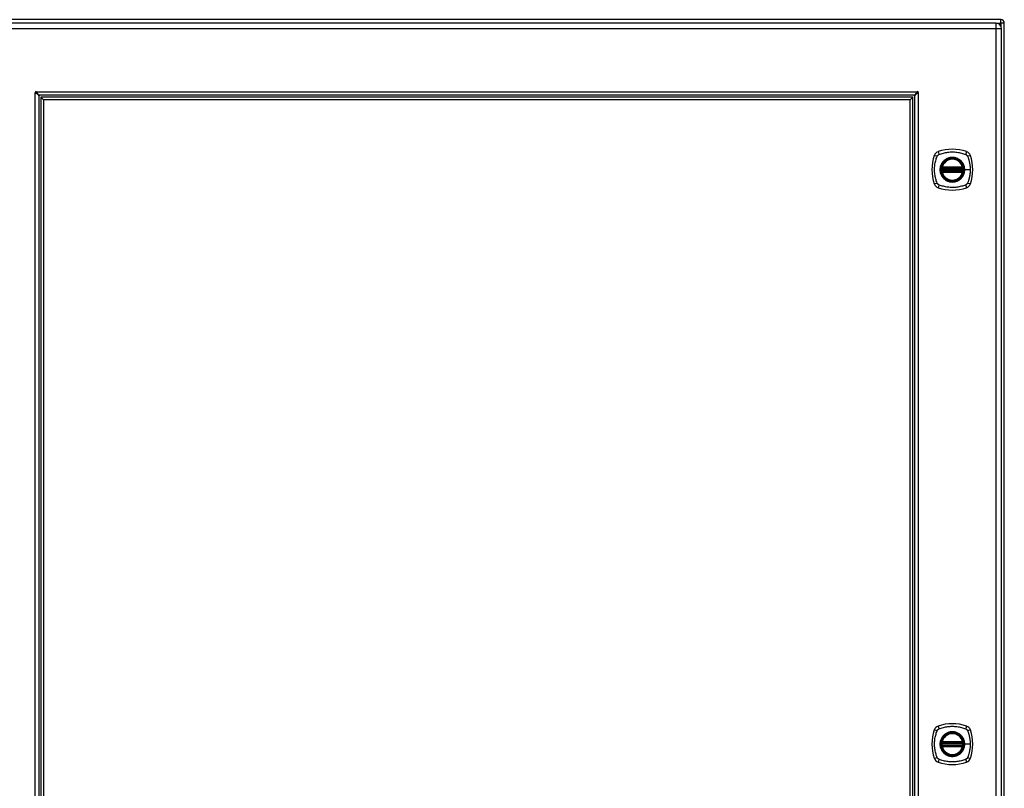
# Model space of a CAD drawing. Header units: inches. Extents: x 17 to 193, y 16 to 116.
# Tile 7 of 10: x 87 to 115, y 65 to 88. Entities that reach past the tile are written whole.
import ezdxf

# ---------------------------------------------------------------- set-up
doc = ezdxf.new("R2010")
doc.units = ezdxf.units.IN
doc.header["$MEASUREMENT"] = 0
doc.layers.add('Visible Edges(ANSI)', color=7, linetype='Continuous', lineweight=25)
doc.layers.add('Visible Tangent Edges(ANSI)', color=7, linetype='Continuous', lineweight=25)

msp = doc.modelspace()

# ---------------------------------------------------------------- linework, layer by layer
at = {"layer": 'Visible Edges(ANSI)'}
for p, q in [((115.069, 87.509), (85.267, 87.509)), ((114.927, 87.41), (85.331, 87.41)), ((115.168, 45.608), (115.168, 87.41)), ((115.088, 45.768), (115.088, 87.249)), ((87.201, 85.303), (87.201, 47.714)), ((112.558, 85.321), (87.218, 85.321)), ((112.576, 47.714), (112.576, 85.303)), ((87.26, 85.262), (87.338, 85.183)), ((87.26, 85.262), (87.26, 47.755)), ((112.517, 85.262), (87.26, 85.262)), ((87.338, 85.183), (87.338, 47.834)), ((112.438, 85.183), (87.338, 85.183)), ((112.517, 85.262), (112.438, 85.183)), ((112.438, 47.834), (112.438, 85.183)), ((112.517, 47.755), (112.517, 85.262)), ((113.367, 83.2), (113.96, 83.2)), ((113.96, 83.121), (113.367, 83.121)), ((113.371, 83.219), (113.956, 83.219)), ((113.956, 83.101), (113.371, 83.101)), ((113.367, 66.549), (113.96, 66.549)), ((113.96, 66.47), (113.367, 66.47)), ((113.371, 66.568), (113.956, 66.568)), ((113.956, 66.45), (113.371, 66.45))]:
    msp.add_line(p, q, dxfattribs=at)
at = {"layer": 'Visible Edges(ANSI)', "flags": 128}
for points in [[(87.107, 85.382), (87.107, 85.382), (87.107, 85.382), (87.107, 85.382), (87.107, 85.382), (87.107, 85.382), (87.106, 85.382), (87.106, 85.383), (87.106, 85.383), (87.105, 85.383), (87.105, 85.383), (87.105, 85.383), (87.104, 85.384), (87.104, 85.384), (87.104, 85.384), (87.103, 85.384), (87.103, 85.384), (87.103, 85.385), (87.103, 85.385), (87.102, 85.385), (87.102, 85.385), (87.102, 85.385), (87.102, 85.385), (87.102, 85.385), (87.102, 85.386)], [(87.201, 85.303), (87.2, 85.307), (87.2, 85.31), (87.199, 85.313), (87.197, 85.316), (87.196, 85.32), (87.194, 85.323), (87.191, 85.326), (87.188, 85.329), (87.185, 85.333), (87.182, 85.336), (87.178, 85.339), (87.174, 85.343), (87.169, 85.346), (87.165, 85.349), (87.16, 85.352), (87.155, 85.356), (87.149, 85.359), (87.144, 85.362), (87.138, 85.365), (87.132, 85.369), (87.126, 85.372), (87.12, 85.375), (87.114, 85.378), (87.107, 85.382)], [(87.136, 85.42), (87.136, 85.42), (87.136, 85.42), (87.137, 85.42), (87.137, 85.42), (87.137, 85.419), (87.137, 85.419), (87.137, 85.419), (87.137, 85.419), (87.138, 85.418), (87.138, 85.418), (87.138, 85.418), (87.138, 85.417), (87.138, 85.417), (87.139, 85.417), (87.139, 85.416), (87.139, 85.416), (87.139, 85.416), (87.139, 85.416), (87.14, 85.415), (87.14, 85.415), (87.14, 85.415), (87.14, 85.415), (87.14, 85.414), (87.14, 85.414)], [(87.14, 85.414), (87.143, 85.408), (87.147, 85.402), (87.15, 85.396), (87.153, 85.39), (87.156, 85.384), (87.16, 85.378), (87.163, 85.373), (87.166, 85.367), (87.169, 85.362), (87.173, 85.357), (87.176, 85.353), (87.179, 85.348), (87.182, 85.344), (87.186, 85.34), (87.189, 85.337), (87.192, 85.334), (87.196, 85.331), (87.199, 85.328), (87.202, 85.326), (87.205, 85.324), (87.209, 85.323), (87.212, 85.322), (87.215, 85.321), (87.218, 85.321)], [(112.558, 85.321), (112.561, 85.321), (112.564, 85.322), (112.568, 85.323), (112.571, 85.324), (112.574, 85.326), (112.577, 85.328), (112.581, 85.331), (112.584, 85.333), (112.587, 85.337), (112.59, 85.34), (112.594, 85.344), (112.597, 85.348), (112.6, 85.352), (112.603, 85.357), (112.607, 85.362), (112.61, 85.367), (112.613, 85.373), (112.617, 85.378), (112.62, 85.384), (112.623, 85.39), (112.626, 85.396), (112.63, 85.402), (112.633, 85.408), (112.636, 85.414)], [(112.669, 85.382), (112.663, 85.378), (112.656, 85.375), (112.65, 85.372), (112.644, 85.369), (112.638, 85.365), (112.633, 85.362), (112.627, 85.359), (112.622, 85.356), (112.617, 85.352), (112.612, 85.349), (112.607, 85.346), (112.603, 85.343), (112.598, 85.339), (112.595, 85.336), (112.591, 85.333), (112.588, 85.33), (112.585, 85.326), (112.583, 85.323), (112.58, 85.32), (112.579, 85.316), (112.577, 85.313), (112.576, 85.31), (112.576, 85.307), (112.576, 85.303)], [(112.636, 85.414), (112.636, 85.414), (112.636, 85.415), (112.636, 85.415), (112.637, 85.415), (112.637, 85.415), (112.637, 85.416), (112.637, 85.416), (112.637, 85.416), (112.637, 85.416), (112.638, 85.417), (112.638, 85.417), (112.638, 85.417), (112.638, 85.418), (112.638, 85.418), (112.639, 85.418), (112.639, 85.419), (112.639, 85.419), (112.639, 85.419), (112.639, 85.419), (112.639, 85.42), (112.64, 85.42), (112.64, 85.42), (112.64, 85.42), (112.64, 85.42)], [(112.675, 85.386), (112.674, 85.385), (112.674, 85.385), (112.674, 85.385), (112.674, 85.385), (112.674, 85.385), (112.674, 85.385), (112.673, 85.385), (112.673, 85.384), (112.673, 85.384), (112.673, 85.384), (112.672, 85.384), (112.672, 85.384), (112.672, 85.383), (112.671, 85.383), (112.671, 85.383), (112.671, 85.383), (112.67, 85.383), (112.67, 85.382), (112.67, 85.382), (112.669, 85.382), (112.669, 85.382), (112.669, 85.382), (112.669, 85.382), (112.669, 85.382)], [(113.355, 83.213), (113.355, 83.213), (113.355, 83.213), (113.355, 83.213), (113.355, 83.213), (113.355, 83.212), (113.355, 83.212), (113.355, 83.211), (113.355, 83.21), (113.354, 83.209), (113.354, 83.208), (113.354, 83.207), (113.354, 83.206), (113.354, 83.205), (113.354, 83.204), (113.353, 83.202), (113.353, 83.201), (113.353, 83.2), (113.353, 83.198), (113.353, 83.197), (113.353, 83.195), (113.352, 83.194), (113.352, 83.192), (113.352, 83.19), (113.352, 83.189)], [(113.352, 83.132), (113.352, 83.13), (113.352, 83.128), (113.352, 83.127), (113.353, 83.125), (113.353, 83.124), (113.353, 83.122), (113.353, 83.121), (113.353, 83.119), (113.353, 83.118), (113.354, 83.117), (113.354, 83.115), (113.354, 83.114), (113.354, 83.113), (113.354, 83.112), (113.354, 83.111), (113.355, 83.11), (113.355, 83.11), (113.355, 83.109), (113.355, 83.108), (113.355, 83.108), (113.355, 83.107), (113.355, 83.107), (113.355, 83.107), (113.355, 83.107)], [(113.975, 83.189), (113.975, 83.19), (113.975, 83.192), (113.975, 83.194), (113.975, 83.195), (113.974, 83.197), (113.974, 83.198), (113.974, 83.2), (113.974, 83.201), (113.974, 83.202), (113.974, 83.204), (113.973, 83.205), (113.973, 83.206), (113.973, 83.207), (113.973, 83.208), (113.973, 83.209), (113.973, 83.21), (113.972, 83.211), (113.972, 83.212), (113.972, 83.212), (113.972, 83.213), (113.972, 83.213), (113.972, 83.213), (113.972, 83.213), (113.972, 83.213)], [(113.972, 83.107), (113.972, 83.107), (113.972, 83.107), (113.972, 83.107), (113.972, 83.108), (113.972, 83.108), (113.972, 83.109), (113.972, 83.11), (113.973, 83.11), (113.973, 83.111), (113.973, 83.112), (113.973, 83.113), (113.973, 83.114), (113.973, 83.115), (113.974, 83.117), (113.974, 83.118), (113.974, 83.119), (113.974, 83.121), (113.974, 83.122), (113.974, 83.124), (113.975, 83.125), (113.975, 83.127), (113.975, 83.128), (113.975, 83.13), (113.975, 83.132)], [(113.355, 66.562), (113.355, 66.562), (113.355, 66.562), (113.355, 66.562), (113.355, 66.562), (113.355, 66.561), (113.355, 66.561), (113.355, 66.56), (113.355, 66.559), (113.354, 66.558), (113.354, 66.557), (113.354, 66.556), (113.354, 66.555), (113.354, 66.554), (113.354, 66.553), (113.353, 66.551), (113.353, 66.55), (113.353, 66.549), (113.353, 66.547), (113.353, 66.546), (113.353, 66.544), (113.352, 66.543), (113.352, 66.541), (113.352, 66.539), (113.352, 66.538)], [(113.352, 66.481), (113.352, 66.479), (113.352, 66.477), (113.352, 66.476), (113.353, 66.474), (113.353, 66.473), (113.353, 66.471), (113.353, 66.47), (113.353, 66.468), (113.353, 66.467), (113.354, 66.466), (113.354, 66.464), (113.354, 66.463), (113.354, 66.462), (113.354, 66.461), (113.354, 66.46), (113.355, 66.459), (113.355, 66.459), (113.355, 66.458), (113.355, 66.457), (113.355, 66.457), (113.355, 66.456), (113.355, 66.456), (113.355, 66.456), (113.355, 66.456)], [(113.975, 66.538), (113.975, 66.539), (113.975, 66.541), (113.975, 66.543), (113.975, 66.544), (113.974, 66.546), (113.974, 66.547), (113.974, 66.549), (113.974, 66.55), (113.974, 66.551), (113.974, 66.553), (113.973, 66.554), (113.973, 66.555), (113.973, 66.556), (113.973, 66.557), (113.973, 66.558), (113.973, 66.559), (113.972, 66.56), (113.972, 66.561), (113.972, 66.561), (113.972, 66.562), (113.972, 66.562), (113.972, 66.562), (113.972, 66.562), (113.972, 66.562)], [(113.972, 66.456), (113.972, 66.456), (113.972, 66.456), (113.972, 66.456), (113.972, 66.457), (113.972, 66.457), (113.972, 66.458), (113.972, 66.459), (113.973, 66.459), (113.973, 66.46), (113.973, 66.461), (113.973, 66.462), (113.973, 66.463), (113.973, 66.464), (113.974, 66.466), (113.974, 66.467), (113.974, 66.468), (113.974, 66.47), (113.974, 66.471), (113.974, 66.473), (113.975, 66.474), (113.975, 66.476), (113.975, 66.477), (113.975, 66.479), (113.975, 66.481)]]:
    msp.add_lwpolyline(points, dxfattribs=at)
at = {"layer": 'Visible Edges(ANSI)'}
for centre, radius in [((113.664, 83.16), 0.32), ((113.664, 83.16), 0.315), ((113.664, 66.509), 0.32), ((113.664, 66.509), 0.315)]:
    msp.add_circle(centre, radius, dxfattribs=at)
for centre, radius, start, end in [((114.927, 87.249), 0.161, 0, 90), ((115.069, 87.41), 0.099, 0, 90), ((87.122, 85.399), 0.025, 56.132, 213.868), ((87.164, 85.358), 0.031, 108.3354, 162.9462), ((87.251, 85.271), 0.105, 132.8394, 137.1606), ((87.251, 85.271), 0.05, 90, 180), ((112.526, 85.271), 0.05, 0, 90), ((112.526, 85.271), 0.105, 42.8394, 47.1606), ((112.612, 85.358), 0.031, 17.0538, 71.6646), ((112.654, 85.399), 0.025, 326.132, 123.868), ((114.353, 83.16), 1.28, 161.2278, 198.7722), ((113.309, 83.515), 0.177, 108.7722, 161.2278), ((113.664, 82.471), 1.28, 71.2278, 108.7722), ((114.018, 83.515), 0.177, 18.7722, 71.2278), ((112.975, 83.16), 1.28, 341.2278, 18.7722), ((113.664, 83.16), 0.313, 13.6344, 166.3656), ((113.664, 83.16), 0.313, 174.7499, 185.2501), ((113.664, 83.16), 0.313, 166.3656, 170.216), ((113.367, 83.211), 0.0118, 170.216, 270), ((113.367, 83.109), 0.0118, 90, 189.784), ((113.664, 83.16), 0.313, 189.784, 193.6344), ((113.371, 83.231), 0.0118, 166.3656, 270), ((113.371, 83.089), 0.0118, 90, 193.6344), ((113.664, 83.16), 0.313, 193.6344, 346.3656), ((113.956, 83.231), 0.0118, 270, 13.6344), ((113.956, 83.089), 0.0118, 346.3656, 90), ((113.96, 83.211), 0.0118, 270, 9.784), ((113.96, 83.109), 0.0118, 350.216, 90), ((113.664, 83.16), 0.313, 9.784, 13.6344), ((113.664, 83.16), 0.313, 346.3656, 350.216), ((113.664, 83.16), 0.313, 354.7499, 5.2501), ((113.309, 82.805), 0.177, 198.7722, 251.2278), ((114.018, 82.805), 0.177, 288.7722, 341.2278), ((113.664, 83.849), 1.28, 251.2278, 288.7722), ((113.309, 66.864), 0.177, 108.7722, 161.2278), ((113.664, 65.82), 1.28, 71.2278, 108.7722), ((114.018, 66.864), 0.177, 18.7722, 71.2278), ((114.353, 66.509), 1.28, 161.2278, 198.7722), ((113.664, 66.509), 0.313, 13.6344, 166.3656), ((112.975, 66.509), 1.28, 341.2278, 18.7722), ((113.664, 66.509), 0.313, 174.7499, 185.2501), ((113.664, 66.509), 0.313, 166.3656, 170.216), ((113.367, 66.56), 0.0118, 170.216, 270), ((113.367, 66.458), 0.0118, 90, 189.784), ((113.664, 66.509), 0.313, 189.784, 193.6344), ((113.371, 66.58), 0.0118, 166.3656, 270), ((113.371, 66.438), 0.0118, 90, 193.6344), ((113.956, 66.58), 0.0118, 270, 13.6344), ((113.956, 66.438), 0.0118, 346.3656, 90), ((113.96, 66.56), 0.0118, 270, 9.784), ((113.96, 66.458), 0.0118, 350.216, 90), ((113.664, 66.509), 0.313, 9.784, 13.6344), ((113.664, 66.509), 0.313, 346.3656, 350.216), ((113.664, 66.509), 0.313, 354.7499, 5.2501), ((113.664, 66.509), 0.313, 193.6344, 346.3656), ((113.309, 66.154), 0.177, 198.7722, 251.2278), ((113.664, 67.198), 1.28, 251.2278, 288.7722), ((114.018, 66.154), 0.177, 288.7722, 341.2278)]:
    msp.add_arc(centre, radius, start, end, dxfattribs=at)
at = {"layer": 'Visible Tangent Edges(ANSI)'}
for p, q in [((114.927, 87.41), (114.927, 87.249)), ((114.939, 87.41), (115.069, 87.41)), ((115.069, 87.41), (115.069, 87.509)), ((115.069, 87.41), (115.069, 87.324)), ((115.168, 87.41), (115.069, 87.41)), ((85.331, 87.249), (114.927, 87.249)), ((114.927, 87.249), (114.927, 45.768)), ((114.927, 87.249), (115.088, 87.249)), ((87.102, 47.632), (87.102, 85.386)), ((87.136, 85.42), (112.64, 85.42)), ((112.675, 85.386), (112.675, 47.632)), ((113.352, 83.189), (113.364, 83.188)), ((113.352, 83.132), (113.364, 83.133)), ((113.361, 83.212), (113.355, 83.213)), ((113.355, 83.107), (113.361, 83.108)), ((113.359, 83.234), (113.371, 83.231)), ((113.371, 83.089), (113.359, 83.086)), ((113.364, 83.188), (113.964, 83.188)), ((113.964, 83.133), (113.364, 83.133)), ((113.367, 83.2), (113.367, 83.21)), ((113.367, 83.111), (113.367, 83.121)), ((113.371, 83.219), (113.371, 83.231)), ((113.956, 83.231), (113.371, 83.231)), ((113.371, 83.209), (113.371, 83.219)), ((113.371, 83.209), (113.956, 83.209)), ((113.371, 83.101), (113.371, 83.111)), ((113.956, 83.111), (113.371, 83.111)), ((113.371, 83.089), (113.371, 83.101)), ((113.371, 83.089), (113.956, 83.089)), ((113.956, 83.231), (113.968, 83.234)), ((113.956, 83.231), (113.956, 83.219)), ((113.956, 83.219), (113.956, 83.209)), ((113.956, 83.111), (113.956, 83.101)), ((113.956, 83.101), (113.956, 83.089)), ((113.968, 83.086), (113.956, 83.089)), ((113.96, 83.21), (113.96, 83.2)), ((113.96, 83.121), (113.96, 83.111)), ((113.964, 83.188), (113.975, 83.189)), ((113.964, 83.133), (113.975, 83.132)), ((113.972, 83.213), (113.966, 83.212)), ((113.966, 83.108), (113.972, 83.107)), ((114.016, 83.16), (114.02, 83.16)), ((114.18, 83.16), (114.02, 83.16)), ((113.352, 66.538), (113.364, 66.537)), ((113.352, 66.481), (113.364, 66.482)), ((113.361, 66.561), (113.355, 66.562)), ((113.355, 66.456), (113.361, 66.457)), ((113.359, 66.583), (113.371, 66.58)), ((113.364, 66.537), (113.964, 66.537)), ((113.964, 66.482), (113.364, 66.482)), ((113.367, 66.549), (113.367, 66.559)), ((113.367, 66.46), (113.367, 66.47)), ((113.371, 66.568), (113.371, 66.58)), ((113.956, 66.58), (113.371, 66.58)), ((113.371, 66.558), (113.371, 66.568)), ((113.371, 66.558), (113.956, 66.558)), ((113.371, 66.45), (113.371, 66.46)), ((113.956, 66.46), (113.371, 66.46)), ((113.371, 66.438), (113.371, 66.45)), ((113.956, 66.58), (113.968, 66.583)), ((113.956, 66.58), (113.956, 66.568)), ((113.956, 66.568), (113.956, 66.558)), ((113.956, 66.46), (113.956, 66.45)), ((113.956, 66.45), (113.956, 66.438)), ((113.96, 66.559), (113.96, 66.549)), ((113.96, 66.47), (113.96, 66.46)), ((113.964, 66.537), (113.975, 66.538)), ((113.964, 66.482), (113.975, 66.481)), ((113.972, 66.562), (113.966, 66.561)), ((113.966, 66.457), (113.972, 66.456)), ((114.016, 66.509), (114.02, 66.509)), ((114.18, 66.509), (114.02, 66.509)), ((113.371, 66.438), (113.359, 66.435)), ((113.371, 66.438), (113.956, 66.438)), ((113.968, 66.435), (113.956, 66.438))]:
    msp.add_line(p, q, dxfattribs=at)
at = {"layer": 'Visible Tangent Edges(ANSI)', "flags": 128}
for points in [[(113.224, 83.549), (113.225, 83.552), (113.226, 83.554), (113.228, 83.557), (113.23, 83.56), (113.231, 83.562), (113.233, 83.565), (113.235, 83.567), (113.237, 83.57), (113.239, 83.572), (113.241, 83.574), (113.243, 83.577), (113.245, 83.579), (113.247, 83.581), (113.249, 83.583), (113.252, 83.585), (113.254, 83.587), (113.256, 83.589), (113.259, 83.591), (113.262, 83.593), (113.264, 83.594), (113.267, 83.596), (113.27, 83.597), (113.272, 83.599), (113.275, 83.6)], [(113.275, 83.6), (113.309, 83.614), (113.34, 83.624), (113.371, 83.634), (113.403, 83.643), (113.435, 83.651), (113.467, 83.657), (113.499, 83.663), (113.532, 83.668), (113.565, 83.672), (113.597, 83.675), (113.63, 83.676), (113.663, 83.677), (113.696, 83.676), (113.729, 83.675), (113.762, 83.672), (113.795, 83.668), (113.828, 83.663), (113.86, 83.657), (113.892, 83.651), (113.924, 83.643), (113.956, 83.634), (113.988, 83.624), (114.019, 83.614), (114.052, 83.6)], [(114.052, 83.6), (114.054, 83.599), (114.055, 83.599), (114.056, 83.598), (114.058, 83.597), (114.059, 83.597), (114.06, 83.596), (114.062, 83.595), (114.063, 83.594), (114.064, 83.593), (114.066, 83.593), (114.067, 83.592), (114.068, 83.591), (114.069, 83.59), (114.071, 83.589), (114.072, 83.588), (114.073, 83.587), (114.074, 83.586), (114.076, 83.585), (114.077, 83.584), (114.078, 83.583), (114.079, 83.582), (114.08, 83.581), (114.081, 83.58), (114.082, 83.579)], [(114.082, 83.579), (114.083, 83.578), (114.085, 83.577), (114.086, 83.576), (114.087, 83.574), (114.088, 83.573), (114.089, 83.572), (114.09, 83.571), (114.091, 83.57), (114.091, 83.569), (114.092, 83.567), (114.093, 83.566), (114.094, 83.565), (114.095, 83.564), (114.096, 83.562), (114.097, 83.561), (114.098, 83.56), (114.098, 83.558), (114.099, 83.557), (114.1, 83.556), (114.101, 83.554), (114.101, 83.553), (114.102, 83.552), (114.103, 83.55), (114.104, 83.549)], [(113.224, 82.772), (113.21, 82.805), (113.199, 82.836), (113.19, 82.868), (113.181, 82.899), (113.173, 82.931), (113.166, 82.963), (113.161, 82.996), (113.156, 83.028), (113.152, 83.061), (113.149, 83.094), (113.148, 83.127), (113.147, 83.16), (113.148, 83.193), (113.149, 83.226), (113.152, 83.259), (113.156, 83.292), (113.16, 83.324), (113.166, 83.357), (113.173, 83.389), (113.181, 83.421), (113.19, 83.453), (113.199, 83.484), (113.21, 83.515), (113.224, 83.549)], [(113.389, 83.388), (113.376, 83.372), (113.365, 83.355), (113.354, 83.337), (113.344, 83.319), (113.336, 83.3), (113.328, 83.281), (113.321, 83.262), (113.316, 83.242), (113.312, 83.222), (113.309, 83.201), (113.307, 83.181), (113.307, 83.16), (113.307, 83.139), (113.309, 83.119), (113.312, 83.099), (113.316, 83.079), (113.322, 83.059), (113.328, 83.039), (113.336, 83.02), (113.344, 83.001), (113.354, 82.983), (113.365, 82.966), (113.376, 82.949), (113.389, 82.933)], [(114.016, 83.16), (114.004, 83.069), (113.969, 82.984), (113.913, 82.911), (113.84, 82.855), (113.755, 82.82), (113.663, 82.808), (113.572, 82.82), (113.487, 82.855), (113.414, 82.911), (113.359, 82.984), (113.323, 83.069), (113.311, 83.16), (113.323, 83.252), (113.359, 83.337), (113.415, 83.41), (113.487, 83.465), (113.572, 83.5), (113.664, 83.512), (113.755, 83.5), (113.84, 83.465), (113.913, 83.409), (113.969, 83.336), (114.004, 83.251), (114.016, 83.16)], [(113.436, 83.435), (113.434, 83.433), (113.432, 83.431), (113.43, 83.429), (113.428, 83.428), (113.426, 83.426), (113.423, 83.424), (113.421, 83.422), (113.419, 83.42), (113.417, 83.418), (113.415, 83.416), (113.413, 83.414), (113.411, 83.412), (113.409, 83.41), (113.408, 83.408), (113.406, 83.406), (113.404, 83.404), (113.402, 83.402), (113.4, 83.4), (113.398, 83.398), (113.396, 83.396), (113.394, 83.394), (113.393, 83.392), (113.391, 83.39), (113.389, 83.388)], [(113.891, 83.435), (113.875, 83.447), (113.858, 83.459), (113.841, 83.47), (113.822, 83.48), (113.804, 83.488), (113.785, 83.496), (113.765, 83.502), (113.745, 83.508), (113.725, 83.512), (113.705, 83.515), (113.684, 83.516), (113.664, 83.517), (113.643, 83.516), (113.622, 83.515), (113.602, 83.512), (113.582, 83.507), (113.562, 83.502), (113.542, 83.496), (113.523, 83.488), (113.505, 83.48), (113.486, 83.47), (113.469, 83.459), (113.452, 83.447), (113.436, 83.435)], [(113.938, 83.388), (113.936, 83.39), (113.935, 83.392), (113.933, 83.394), (113.931, 83.396), (113.929, 83.398), (113.927, 83.4), (113.925, 83.402), (113.924, 83.404), (113.922, 83.406), (113.92, 83.408), (113.918, 83.41), (113.916, 83.412), (113.914, 83.414), (113.912, 83.416), (113.91, 83.418), (113.908, 83.42), (113.906, 83.422), (113.904, 83.424), (113.902, 83.426), (113.9, 83.428), (113.898, 83.429), (113.895, 83.431), (113.893, 83.433), (113.891, 83.435)], [(114.02, 83.16), (114.02, 83.17), (114.02, 83.181), (114.019, 83.191), (114.018, 83.201), (114.017, 83.211), (114.015, 83.222), (114.013, 83.232), (114.011, 83.242), (114.008, 83.252), (114.006, 83.262), (114.003, 83.272), (113.999, 83.281), (113.996, 83.291), (113.992, 83.3), (113.988, 83.31), (113.983, 83.319), (113.978, 83.328), (113.973, 83.337), (113.968, 83.346), (113.963, 83.355), (113.957, 83.363), (113.951, 83.372), (113.945, 83.38), (113.938, 83.388)], [(114.104, 83.549), (114.112, 83.531), (114.117, 83.515), (114.123, 83.5), (114.128, 83.484), (114.133, 83.469), (114.137, 83.453), (114.142, 83.437), (114.146, 83.421), (114.15, 83.405), (114.154, 83.389), (114.158, 83.373), (114.161, 83.357), (114.164, 83.341), (114.167, 83.324), (114.169, 83.308), (114.172, 83.292), (114.174, 83.275), (114.175, 83.259), (114.177, 83.243), (114.178, 83.226), (114.179, 83.21), (114.18, 83.193), (114.18, 83.177), (114.18, 83.16)], [(113.359, 83.234), (113.359, 83.233), (113.359, 83.232), (113.359, 83.231), (113.359, 83.23), (113.359, 83.229), (113.358, 83.228), (113.358, 83.227), (113.358, 83.226), (113.358, 83.225), (113.358, 83.225), (113.358, 83.224), (113.358, 83.223), (113.358, 83.222), (113.359, 83.221), (113.359, 83.22), (113.359, 83.219), (113.359, 83.218), (113.359, 83.217), (113.359, 83.216), (113.36, 83.215), (113.36, 83.215), (113.36, 83.214), (113.361, 83.213), (113.361, 83.212)], [(113.361, 83.108), (113.361, 83.107), (113.36, 83.107), (113.36, 83.106), (113.36, 83.105), (113.359, 83.104), (113.359, 83.103), (113.359, 83.102), (113.359, 83.101), (113.359, 83.101), (113.359, 83.1), (113.358, 83.099), (113.358, 83.098), (113.358, 83.097), (113.358, 83.096), (113.358, 83.095), (113.358, 83.094), (113.358, 83.093), (113.358, 83.092), (113.359, 83.091), (113.359, 83.09), (113.359, 83.089), (113.359, 83.088), (113.359, 83.087), (113.359, 83.086)], [(113.361, 83.212), (113.361, 83.212), (113.362, 83.212), (113.362, 83.212), (113.362, 83.212), (113.362, 83.212), (113.362, 83.211), (113.363, 83.211), (113.363, 83.211), (113.363, 83.211), (113.363, 83.211), (113.363, 83.211), (113.364, 83.211), (113.364, 83.211), (113.364, 83.21), (113.364, 83.21), (113.365, 83.21), (113.365, 83.21), (113.365, 83.21), (113.365, 83.21), (113.366, 83.21), (113.366, 83.21), (113.366, 83.21), (113.367, 83.21), (113.367, 83.21)], [(113.367, 83.111), (113.367, 83.111), (113.366, 83.111), (113.366, 83.111), (113.366, 83.11), (113.365, 83.11), (113.365, 83.11), (113.365, 83.11), (113.365, 83.11), (113.364, 83.11), (113.364, 83.11), (113.364, 83.11), (113.364, 83.11), (113.363, 83.11), (113.363, 83.109), (113.363, 83.109), (113.363, 83.109), (113.363, 83.109), (113.362, 83.109), (113.362, 83.109), (113.362, 83.109), (113.362, 83.109), (113.362, 83.108), (113.361, 83.108), (113.361, 83.108)], [(113.364, 83.188), (113.364, 83.189), (113.364, 83.189), (113.364, 83.19), (113.364, 83.191), (113.364, 83.192), (113.365, 83.192), (113.365, 83.193), (113.365, 83.194), (113.365, 83.194), (113.365, 83.195), (113.366, 83.196), (113.366, 83.196), (113.366, 83.197), (113.366, 83.197), (113.366, 83.198), (113.366, 83.198), (113.366, 83.198), (113.367, 83.199), (113.367, 83.199), (113.367, 83.199), (113.367, 83.199), (113.367, 83.199), (113.367, 83.2), (113.367, 83.2)], [(113.367, 83.121), (113.367, 83.121), (113.367, 83.121), (113.367, 83.121), (113.367, 83.121), (113.367, 83.121), (113.367, 83.122), (113.366, 83.122), (113.366, 83.122), (113.366, 83.123), (113.366, 83.123), (113.366, 83.124), (113.366, 83.124), (113.366, 83.125), (113.365, 83.125), (113.365, 83.126), (113.365, 83.127), (113.365, 83.127), (113.365, 83.128), (113.364, 83.129), (113.364, 83.13), (113.364, 83.13), (113.364, 83.131), (113.364, 83.132), (113.364, 83.133)], [(113.367, 83.21), (113.367, 83.21), (113.367, 83.21), (113.367, 83.21), (113.367, 83.21), (113.368, 83.21), (113.368, 83.21), (113.368, 83.21), (113.368, 83.21), (113.368, 83.21), (113.369, 83.21), (113.369, 83.21), (113.369, 83.209), (113.369, 83.209), (113.369, 83.209), (113.369, 83.209), (113.37, 83.209), (113.37, 83.209), (113.37, 83.209), (113.37, 83.209), (113.37, 83.209), (113.37, 83.209), (113.371, 83.209), (113.371, 83.209), (113.371, 83.209)], [(113.371, 83.111), (113.371, 83.111), (113.371, 83.111), (113.37, 83.111), (113.37, 83.111), (113.37, 83.111), (113.37, 83.111), (113.37, 83.111), (113.37, 83.111), (113.369, 83.111), (113.369, 83.111), (113.369, 83.111), (113.369, 83.111), (113.369, 83.111), (113.369, 83.111), (113.368, 83.111), (113.368, 83.111), (113.368, 83.111), (113.368, 83.111), (113.368, 83.111), (113.367, 83.111), (113.367, 83.111), (113.367, 83.111), (113.367, 83.111), (113.367, 83.111)], [(113.938, 82.933), (113.945, 82.941), (113.951, 82.949), (113.957, 82.957), (113.963, 82.966), (113.968, 82.974), (113.973, 82.983), (113.978, 82.992), (113.983, 83.001), (113.988, 83.011), (113.992, 83.02), (113.996, 83.03), (113.999, 83.039), (114.003, 83.049), (114.006, 83.059), (114.008, 83.069), (114.011, 83.079), (114.013, 83.089), (114.015, 83.099), (114.017, 83.109), (114.018, 83.119), (114.019, 83.129), (114.02, 83.14), (114.02, 83.15), (114.02, 83.16)], [(113.956, 83.209), (113.956, 83.209), (113.957, 83.209), (113.957, 83.209), (113.957, 83.209), (113.957, 83.209), (113.957, 83.209), (113.958, 83.209), (113.958, 83.209), (113.958, 83.209), (113.958, 83.209), (113.958, 83.209), (113.958, 83.209), (113.959, 83.21), (113.959, 83.21), (113.959, 83.21), (113.959, 83.21), (113.959, 83.21), (113.959, 83.21), (113.96, 83.21), (113.96, 83.21), (113.96, 83.21), (113.96, 83.21), (113.96, 83.21), (113.96, 83.21)], [(113.96, 83.111), (113.96, 83.111), (113.96, 83.111), (113.96, 83.111), (113.96, 83.111), (113.96, 83.111), (113.959, 83.111), (113.959, 83.111), (113.959, 83.111), (113.959, 83.111), (113.959, 83.111), (113.959, 83.111), (113.958, 83.111), (113.958, 83.111), (113.958, 83.111), (113.958, 83.111), (113.958, 83.111), (113.958, 83.111), (113.957, 83.111), (113.957, 83.111), (113.957, 83.111), (113.957, 83.111), (113.957, 83.111), (113.956, 83.111), (113.956, 83.111)], [(113.96, 83.21), (113.961, 83.21), (113.961, 83.21), (113.961, 83.21), (113.961, 83.21), (113.962, 83.21), (113.962, 83.21), (113.962, 83.21), (113.963, 83.21), (113.963, 83.21), (113.963, 83.21), (113.963, 83.211), (113.964, 83.211), (113.964, 83.211), (113.964, 83.211), (113.964, 83.211), (113.964, 83.211), (113.965, 83.211), (113.965, 83.211), (113.965, 83.212), (113.965, 83.212), (113.966, 83.212), (113.966, 83.212), (113.966, 83.212), (113.966, 83.212)], [(113.96, 83.2), (113.96, 83.2), (113.96, 83.199), (113.96, 83.199), (113.961, 83.199), (113.961, 83.199), (113.961, 83.199), (113.961, 83.198), (113.961, 83.198), (113.961, 83.198), (113.961, 83.197), (113.961, 83.197), (113.962, 83.196), (113.962, 83.196), (113.962, 83.195), (113.962, 83.194), (113.962, 83.194), (113.962, 83.193), (113.963, 83.192), (113.963, 83.192), (113.963, 83.191), (113.963, 83.19), (113.963, 83.189), (113.963, 83.189), (113.964, 83.188)], [(113.964, 83.133), (113.963, 83.132), (113.963, 83.131), (113.963, 83.13), (113.963, 83.13), (113.963, 83.129), (113.963, 83.128), (113.962, 83.127), (113.962, 83.127), (113.962, 83.126), (113.962, 83.125), (113.962, 83.125), (113.962, 83.124), (113.961, 83.124), (113.961, 83.123), (113.961, 83.123), (113.961, 83.122), (113.961, 83.122), (113.961, 83.122), (113.961, 83.121), (113.961, 83.121), (113.96, 83.121), (113.96, 83.121), (113.96, 83.121), (113.96, 83.121)], [(113.966, 83.108), (113.966, 83.108), (113.966, 83.108), (113.966, 83.109), (113.965, 83.109), (113.965, 83.109), (113.965, 83.109), (113.965, 83.109), (113.964, 83.109), (113.964, 83.109), (113.964, 83.109), (113.964, 83.11), (113.964, 83.11), (113.963, 83.11), (113.963, 83.11), (113.963, 83.11), (113.963, 83.11), (113.962, 83.11), (113.962, 83.11), (113.962, 83.11), (113.961, 83.11), (113.961, 83.111), (113.961, 83.111), (113.961, 83.111), (113.96, 83.111)], [(113.966, 83.212), (113.966, 83.213), (113.967, 83.214), (113.967, 83.215), (113.967, 83.215), (113.968, 83.216), (113.968, 83.217), (113.968, 83.218), (113.968, 83.219), (113.969, 83.22), (113.969, 83.221), (113.969, 83.222), (113.969, 83.223), (113.969, 83.224), (113.969, 83.225), (113.969, 83.225), (113.969, 83.226), (113.969, 83.227), (113.969, 83.228), (113.969, 83.229), (113.969, 83.23), (113.968, 83.231), (113.968, 83.232), (113.968, 83.233), (113.968, 83.234)], [(113.968, 83.086), (113.968, 83.087), (113.968, 83.088), (113.968, 83.089), (113.969, 83.09), (113.969, 83.091), (113.969, 83.092), (113.969, 83.093), (113.969, 83.094), (113.969, 83.095), (113.969, 83.096), (113.969, 83.097), (113.969, 83.098), (113.969, 83.099), (113.969, 83.1), (113.969, 83.101), (113.968, 83.101), (113.968, 83.102), (113.968, 83.103), (113.968, 83.104), (113.967, 83.105), (113.967, 83.106), (113.967, 83.107), (113.966, 83.107), (113.966, 83.108)], [(114.18, 83.16), (114.18, 83.144), (114.18, 83.127), (114.179, 83.111), (114.178, 83.094), (114.177, 83.078), (114.175, 83.061), (114.174, 83.045), (114.172, 83.028), (114.169, 83.012), (114.167, 82.996), (114.164, 82.98), (114.161, 82.963), (114.158, 82.947), (114.154, 82.931), (114.15, 82.915), (114.146, 82.899), (114.142, 82.883), (114.137, 82.868), (114.133, 82.852), (114.128, 82.836), (114.123, 82.821), (114.117, 82.805), (114.112, 82.79), (114.104, 82.772)], [(113.275, 82.72), (113.272, 82.722), (113.27, 82.723), (113.267, 82.725), (113.264, 82.726), (113.262, 82.728), (113.259, 82.73), (113.257, 82.731), (113.254, 82.733), (113.252, 82.735), (113.249, 82.737), (113.247, 82.739), (113.245, 82.741), (113.243, 82.744), (113.241, 82.746), (113.239, 82.748), (113.237, 82.751), (113.235, 82.753), (113.233, 82.756), (113.231, 82.758), (113.23, 82.761), (113.228, 82.763), (113.226, 82.766), (113.225, 82.769), (113.224, 82.772)], [(114.052, 82.72), (114.019, 82.706), (113.988, 82.696), (113.956, 82.686), (113.924, 82.678), (113.892, 82.67), (113.86, 82.663), (113.828, 82.657), (113.795, 82.652), (113.762, 82.648), (113.729, 82.646), (113.696, 82.644), (113.663, 82.644), (113.63, 82.644), (113.597, 82.646), (113.565, 82.649), (113.532, 82.652), (113.499, 82.657), (113.467, 82.663), (113.435, 82.67), (113.403, 82.678), (113.371, 82.686), (113.34, 82.696), (113.309, 82.706), (113.275, 82.72)], [(113.389, 82.933), (113.391, 82.93), (113.393, 82.928), (113.394, 82.926), (113.396, 82.924), (113.398, 82.922), (113.4, 82.92), (113.402, 82.918), (113.404, 82.916), (113.406, 82.914), (113.408, 82.912), (113.409, 82.91), (113.411, 82.908), (113.413, 82.906), (113.415, 82.904), (113.417, 82.902), (113.419, 82.9), (113.421, 82.898), (113.423, 82.897), (113.426, 82.895), (113.428, 82.893), (113.43, 82.891), (113.432, 82.889), (113.434, 82.887), (113.436, 82.886)], [(113.436, 82.886), (113.452, 82.873), (113.469, 82.861), (113.487, 82.851), (113.505, 82.841), (113.524, 82.832), (113.543, 82.825), (113.562, 82.818), (113.582, 82.813), (113.602, 82.809), (113.622, 82.806), (113.643, 82.804), (113.664, 82.803), (113.684, 82.804), (113.705, 82.806), (113.725, 82.809), (113.745, 82.813), (113.765, 82.818), (113.785, 82.825), (113.804, 82.832), (113.823, 82.841), (113.841, 82.851), (113.858, 82.861), (113.875, 82.873), (113.891, 82.886)], [(113.891, 82.886), (113.893, 82.887), (113.895, 82.889), (113.898, 82.891), (113.9, 82.893), (113.902, 82.895), (113.904, 82.896), (113.906, 82.898), (113.908, 82.9), (113.91, 82.902), (113.912, 82.904), (113.914, 82.906), (113.916, 82.908), (113.918, 82.91), (113.92, 82.912), (113.922, 82.914), (113.923, 82.916), (113.925, 82.918), (113.927, 82.92), (113.929, 82.922), (113.931, 82.924), (113.933, 82.926), (113.935, 82.928), (113.936, 82.93), (113.938, 82.933)], [(114.104, 82.772), (114.102, 82.769), (114.101, 82.766), (114.099, 82.763), (114.098, 82.761), (114.096, 82.758), (114.094, 82.756), (114.092, 82.753), (114.091, 82.751), (114.089, 82.748), (114.087, 82.746), (114.085, 82.744), (114.082, 82.741), (114.08, 82.739), (114.078, 82.737), (114.076, 82.735), (114.073, 82.733), (114.071, 82.731), (114.068, 82.73), (114.066, 82.728), (114.063, 82.726), (114.06, 82.725), (114.058, 82.723), (114.055, 82.722), (114.052, 82.72)], [(113.275, 66.949), (113.309, 66.963), (113.34, 66.973), (113.371, 66.983), (113.403, 66.992), (113.435, 67), (113.467, 67.006), (113.499, 67.012), (113.532, 67.017), (113.565, 67.021), (113.597, 67.024), (113.63, 67.025), (113.663, 67.026), (113.696, 67.025), (113.729, 67.024), (113.762, 67.021), (113.795, 67.017), (113.828, 67.012), (113.86, 67.006), (113.892, 67), (113.924, 66.992), (113.956, 66.983), (113.988, 66.973), (114.019, 66.963), (114.052, 66.949)], [(113.224, 66.121), (113.21, 66.154), (113.199, 66.185), (113.19, 66.217), (113.181, 66.248), (113.173, 66.28), (113.166, 66.312), (113.161, 66.345), (113.156, 66.377), (113.152, 66.41), (113.149, 66.443), (113.148, 66.476), (113.147, 66.509), (113.148, 66.542), (113.149, 66.575), (113.152, 66.608), (113.156, 66.641), (113.16, 66.673), (113.166, 66.706), (113.173, 66.738), (113.181, 66.77), (113.19, 66.802), (113.199, 66.833), (113.21, 66.864), (113.224, 66.898)], [(113.224, 66.898), (113.225, 66.901), (113.226, 66.903), (113.228, 66.906), (113.23, 66.909), (113.231, 66.911), (113.233, 66.914), (113.235, 66.916), (113.237, 66.919), (113.239, 66.921), (113.241, 66.923), (113.243, 66.926), (113.245, 66.928), (113.247, 66.93), (113.249, 66.932), (113.252, 66.934), (113.254, 66.936), (113.256, 66.938), (113.259, 66.94), (113.262, 66.942), (113.264, 66.943), (113.267, 66.945), (113.27, 66.946), (113.272, 66.948), (113.275, 66.949)], [(113.389, 66.737), (113.376, 66.721), (113.365, 66.704), (113.354, 66.686), (113.344, 66.668), (113.336, 66.649), (113.328, 66.63), (113.321, 66.611), (113.316, 66.591), (113.312, 66.571), (113.309, 66.55), (113.307, 66.53), (113.307, 66.509), (113.307, 66.488), (113.309, 66.468), (113.312, 66.448), (113.316, 66.428), (113.322, 66.408), (113.328, 66.388), (113.336, 66.369), (113.344, 66.35), (113.354, 66.332), (113.365, 66.315), (113.376, 66.298), (113.389, 66.282)], [(114.016, 66.509), (114.004, 66.418), (113.969, 66.333), (113.913, 66.26), (113.84, 66.204), (113.755, 66.169), (113.663, 66.157), (113.572, 66.169), (113.487, 66.204), (113.414, 66.26), (113.359, 66.333), (113.323, 66.418), (113.311, 66.509), (113.323, 66.601), (113.359, 66.686), (113.415, 66.759), (113.487, 66.814), (113.572, 66.849), (113.664, 66.861), (113.755, 66.849), (113.84, 66.814), (113.913, 66.758), (113.969, 66.685), (114.004, 66.6), (114.016, 66.509)], [(113.436, 66.784), (113.434, 66.782), (113.432, 66.78), (113.43, 66.778), (113.428, 66.777), (113.426, 66.775), (113.423, 66.773), (113.421, 66.771), (113.419, 66.769), (113.417, 66.767), (113.415, 66.765), (113.413, 66.763), (113.411, 66.761), (113.409, 66.759), (113.408, 66.757), (113.406, 66.755), (113.404, 66.753), (113.402, 66.751), (113.4, 66.749), (113.398, 66.747), (113.396, 66.745), (113.394, 66.743), (113.393, 66.741), (113.391, 66.739), (113.389, 66.737)], [(113.891, 66.784), (113.875, 66.796), (113.858, 66.808), (113.841, 66.819), (113.822, 66.829), (113.804, 66.837), (113.785, 66.845), (113.765, 66.851), (113.745, 66.857), (113.725, 66.861), (113.705, 66.864), (113.684, 66.865), (113.664, 66.866), (113.643, 66.865), (113.622, 66.864), (113.602, 66.861), (113.582, 66.856), (113.562, 66.851), (113.542, 66.845), (113.523, 66.837), (113.505, 66.829), (113.486, 66.819), (113.469, 66.808), (113.452, 66.796), (113.436, 66.784)], [(113.938, 66.737), (113.936, 66.739), (113.935, 66.741), (113.933, 66.743), (113.931, 66.745), (113.929, 66.747), (113.927, 66.749), (113.925, 66.751), (113.924, 66.753), (113.922, 66.755), (113.92, 66.757), (113.918, 66.759), (113.916, 66.761), (113.914, 66.763), (113.912, 66.765), (113.91, 66.767), (113.908, 66.769), (113.906, 66.771), (113.904, 66.773), (113.902, 66.775), (113.9, 66.777), (113.898, 66.778), (113.895, 66.78), (113.893, 66.782), (113.891, 66.784)], [(114.02, 66.509), (114.02, 66.519), (114.02, 66.53), (114.019, 66.54), (114.018, 66.55), (114.017, 66.56), (114.015, 66.571), (114.013, 66.581), (114.011, 66.591), (114.008, 66.601), (114.006, 66.611), (114.003, 66.621), (113.999, 66.63), (113.996, 66.64), (113.992, 66.649), (113.988, 66.659), (113.983, 66.668), (113.978, 66.677), (113.973, 66.686), (113.968, 66.695), (113.963, 66.704), (113.957, 66.712), (113.951, 66.721), (113.945, 66.729), (113.938, 66.737)], [(114.052, 66.949), (114.054, 66.948), (114.055, 66.948), (114.056, 66.947), (114.058, 66.946), (114.059, 66.946), (114.06, 66.945), (114.062, 66.944), (114.063, 66.943), (114.064, 66.942), (114.066, 66.942), (114.067, 66.941), (114.068, 66.94), (114.069, 66.939), (114.071, 66.938), (114.072, 66.937), (114.073, 66.936), (114.074, 66.935), (114.076, 66.934), (114.077, 66.933), (114.078, 66.932), (114.079, 66.931), (114.08, 66.93), (114.081, 66.929), (114.082, 66.928)], [(114.082, 66.928), (114.083, 66.927), (114.085, 66.926), (114.086, 66.925), (114.087, 66.923), (114.088, 66.922), (114.089, 66.921), (114.09, 66.92), (114.091, 66.919), (114.091, 66.918), (114.092, 66.916), (114.093, 66.915), (114.094, 66.914), (114.095, 66.913), (114.096, 66.911), (114.097, 66.91), (114.098, 66.909), (114.098, 66.907), (114.099, 66.906), (114.1, 66.905), (114.101, 66.903), (114.101, 66.902), (114.102, 66.901), (114.103, 66.899), (114.104, 66.898)], [(114.104, 66.898), (114.112, 66.88), (114.117, 66.864), (114.123, 66.849), (114.128, 66.833), (114.133, 66.818), (114.137, 66.802), (114.142, 66.786), (114.146, 66.77), (114.15, 66.754), (114.154, 66.738), (114.158, 66.722), (114.161, 66.706), (114.164, 66.69), (114.167, 66.673), (114.169, 66.657), (114.172, 66.641), (114.174, 66.624), (114.175, 66.608), (114.177, 66.592), (114.178, 66.575), (114.179, 66.559), (114.18, 66.542), (114.18, 66.526), (114.18, 66.509)], [(113.359, 66.583), (113.359, 66.582), (113.359, 66.581), (113.359, 66.58), (113.359, 66.579), (113.359, 66.578), (113.358, 66.577), (113.358, 66.576), (113.358, 66.575), (113.358, 66.574), (113.358, 66.574), (113.358, 66.573), (113.358, 66.572), (113.358, 66.571), (113.359, 66.57), (113.359, 66.569), (113.359, 66.568), (113.359, 66.567), (113.359, 66.566), (113.359, 66.565), (113.36, 66.564), (113.36, 66.564), (113.36, 66.563), (113.361, 66.562), (113.361, 66.561)], [(113.361, 66.457), (113.361, 66.456), (113.36, 66.456), (113.36, 66.455), (113.36, 66.454), (113.359, 66.453), (113.359, 66.452), (113.359, 66.451), (113.359, 66.45), (113.359, 66.45), (113.359, 66.449), (113.358, 66.448), (113.358, 66.447), (113.358, 66.446), (113.358, 66.445), (113.358, 66.444), (113.358, 66.443), (113.358, 66.442), (113.358, 66.441), (113.359, 66.44), (113.359, 66.439), (113.359, 66.438), (113.359, 66.437), (113.359, 66.436), (113.359, 66.435)], [(113.361, 66.561), (113.361, 66.561), (113.362, 66.561), (113.362, 66.561), (113.362, 66.561), (113.362, 66.561), (113.362, 66.56), (113.363, 66.56), (113.363, 66.56), (113.363, 66.56), (113.363, 66.56), (113.363, 66.56), (113.364, 66.56), (113.364, 66.56), (113.364, 66.559), (113.364, 66.559), (113.365, 66.559), (113.365, 66.559), (113.365, 66.559), (113.365, 66.559), (113.366, 66.559), (113.366, 66.559), (113.366, 66.559), (113.367, 66.559), (113.367, 66.559)], [(113.367, 66.46), (113.367, 66.46), (113.366, 66.46), (113.366, 66.46), (113.366, 66.459), (113.365, 66.459), (113.365, 66.459), (113.365, 66.459), (113.365, 66.459), (113.364, 66.459), (113.364, 66.459), (113.364, 66.459), (113.364, 66.459), (113.363, 66.459), (113.363, 66.458), (113.363, 66.458), (113.363, 66.458), (113.363, 66.458), (113.362, 66.458), (113.362, 66.458), (113.362, 66.458), (113.362, 66.458), (113.362, 66.457), (113.361, 66.457), (113.361, 66.457)], [(113.364, 66.537), (113.364, 66.538), (113.364, 66.538), (113.364, 66.539), (113.364, 66.54), (113.364, 66.541), (113.365, 66.541), (113.365, 66.542), (113.365, 66.543), (113.365, 66.543), (113.365, 66.544), (113.366, 66.545), (113.366, 66.545), (113.366, 66.546), (113.366, 66.546), (113.366, 66.547), (113.366, 66.547), (113.366, 66.547), (113.367, 66.548), (113.367, 66.548), (113.367, 66.548), (113.367, 66.548), (113.367, 66.548), (113.367, 66.549), (113.367, 66.549)], [(113.367, 66.47), (113.367, 66.47), (113.367, 66.47), (113.367, 66.47), (113.367, 66.47), (113.367, 66.47), (113.367, 66.471), (113.366, 66.471), (113.366, 66.471), (113.366, 66.472), (113.366, 66.472), (113.366, 66.473), (113.366, 66.473), (113.366, 66.474), (113.365, 66.474), (113.365, 66.475), (113.365, 66.476), (113.365, 66.476), (113.365, 66.477), (113.364, 66.478), (113.364, 66.479), (113.364, 66.479), (113.364, 66.48), (113.364, 66.481), (113.364, 66.482)], [(113.367, 66.559), (113.367, 66.559), (113.367, 66.559), (113.367, 66.559), (113.367, 66.559), (113.368, 66.559), (113.368, 66.559), (113.368, 66.559), (113.368, 66.559), (113.368, 66.559), (113.369, 66.559), (113.369, 66.559), (113.369, 66.558), (113.369, 66.558), (113.369, 66.558), (113.369, 66.558), (113.37, 66.558), (113.37, 66.558), (113.37, 66.558), (113.37, 66.558), (113.37, 66.558), (113.37, 66.558), (113.371, 66.558), (113.371, 66.558), (113.371, 66.558)], [(113.371, 66.46), (113.371, 66.46), (113.371, 66.46), (113.37, 66.46), (113.37, 66.46), (113.37, 66.46), (113.37, 66.46), (113.37, 66.46), (113.37, 66.46), (113.369, 66.46), (113.369, 66.46), (113.369, 66.46), (113.369, 66.46), (113.369, 66.46), (113.369, 66.46), (113.368, 66.46), (113.368, 66.46), (113.368, 66.46), (113.368, 66.46), (113.368, 66.46), (113.367, 66.46), (113.367, 66.46), (113.367, 66.46), (113.367, 66.46), (113.367, 66.46)], [(113.938, 66.282), (113.945, 66.29), (113.951, 66.298), (113.957, 66.306), (113.963, 66.315), (113.968, 66.323), (113.973, 66.332), (113.978, 66.341), (113.983, 66.35), (113.988, 66.36), (113.992, 66.369), (113.996, 66.379), (113.999, 66.388), (114.003, 66.398), (114.006, 66.408), (114.008, 66.418), (114.011, 66.428), (114.013, 66.438), (114.015, 66.448), (114.017, 66.458), (114.018, 66.468), (114.019, 66.478), (114.02, 66.489), (114.02, 66.499), (114.02, 66.509)], [(113.956, 66.558), (113.956, 66.558), (113.957, 66.558), (113.957, 66.558), (113.957, 66.558), (113.957, 66.558), (113.957, 66.558), (113.958, 66.558), (113.958, 66.558), (113.958, 66.558), (113.958, 66.558), (113.958, 66.558), (113.958, 66.558), (113.959, 66.559), (113.959, 66.559), (113.959, 66.559), (113.959, 66.559), (113.959, 66.559), (113.959, 66.559), (113.96, 66.559), (113.96, 66.559), (113.96, 66.559), (113.96, 66.559), (113.96, 66.559), (113.96, 66.559)], [(113.96, 66.46), (113.96, 66.46), (113.96, 66.46), (113.96, 66.46), (113.96, 66.46), (113.96, 66.46), (113.959, 66.46), (113.959, 66.46), (113.959, 66.46), (113.959, 66.46), (113.959, 66.46), (113.959, 66.46), (113.958, 66.46), (113.958, 66.46), (113.958, 66.46), (113.958, 66.46), (113.958, 66.46), (113.958, 66.46), (113.957, 66.46), (113.957, 66.46), (113.957, 66.46), (113.957, 66.46), (113.957, 66.46), (113.956, 66.46), (113.956, 66.46)], [(113.96, 66.559), (113.961, 66.559), (113.961, 66.559), (113.961, 66.559), (113.961, 66.559), (113.962, 66.559), (113.962, 66.559), (113.962, 66.559), (113.963, 66.559), (113.963, 66.559), (113.963, 66.559), (113.963, 66.56), (113.964, 66.56), (113.964, 66.56), (113.964, 66.56), (113.964, 66.56), (113.964, 66.56), (113.965, 66.56), (113.965, 66.56), (113.965, 66.561), (113.965, 66.561), (113.966, 66.561), (113.966, 66.561), (113.966, 66.561), (113.966, 66.561)], [(113.96, 66.549), (113.96, 66.549), (113.96, 66.548), (113.96, 66.548), (113.961, 66.548), (113.961, 66.548), (113.961, 66.548), (113.961, 66.547), (113.961, 66.547), (113.961, 66.547), (113.961, 66.546), (113.961, 66.546), (113.962, 66.545), (113.962, 66.545), (113.962, 66.544), (113.962, 66.543), (113.962, 66.543), (113.962, 66.542), (113.963, 66.541), (113.963, 66.541), (113.963, 66.54), (113.963, 66.539), (113.963, 66.538), (113.963, 66.538), (113.964, 66.537)], [(113.964, 66.482), (113.963, 66.481), (113.963, 66.48), (113.963, 66.479), (113.963, 66.479), (113.963, 66.478), (113.963, 66.477), (113.962, 66.476), (113.962, 66.476), (113.962, 66.475), (113.962, 66.474), (113.962, 66.474), (113.962, 66.473), (113.961, 66.473), (113.961, 66.472), (113.961, 66.472), (113.961, 66.471), (113.961, 66.471), (113.961, 66.471), (113.961, 66.47), (113.961, 66.47), (113.96, 66.47), (113.96, 66.47), (113.96, 66.47), (113.96, 66.47)], [(113.966, 66.457), (113.966, 66.457), (113.966, 66.457), (113.966, 66.458), (113.965, 66.458), (113.965, 66.458), (113.965, 66.458), (113.965, 66.458), (113.964, 66.458), (113.964, 66.458), (113.964, 66.458), (113.964, 66.459), (113.964, 66.459), (113.963, 66.459), (113.963, 66.459), (113.963, 66.459), (113.963, 66.459), (113.962, 66.459), (113.962, 66.459), (113.962, 66.459), (113.961, 66.459), (113.961, 66.46), (113.961, 66.46), (113.961, 66.46), (113.96, 66.46)], [(113.966, 66.561), (113.966, 66.562), (113.967, 66.563), (113.967, 66.564), (113.967, 66.564), (113.968, 66.565), (113.968, 66.566), (113.968, 66.567), (113.968, 66.568), (113.969, 66.569), (113.969, 66.57), (113.969, 66.571), (113.969, 66.572), (113.969, 66.573), (113.969, 66.574), (113.969, 66.574), (113.969, 66.575), (113.969, 66.576), (113.969, 66.577), (113.969, 66.578), (113.969, 66.579), (113.968, 66.58), (113.968, 66.581), (113.968, 66.582), (113.968, 66.583)], [(113.968, 66.435), (113.968, 66.436), (113.968, 66.437), (113.968, 66.438), (113.969, 66.439), (113.969, 66.44), (113.969, 66.441), (113.969, 66.442), (113.969, 66.443), (113.969, 66.444), (113.969, 66.445), (113.969, 66.446), (113.969, 66.447), (113.969, 66.448), (113.969, 66.449), (113.969, 66.45), (113.968, 66.45), (113.968, 66.451), (113.968, 66.452), (113.968, 66.453), (113.967, 66.454), (113.967, 66.455), (113.967, 66.456), (113.966, 66.456), (113.966, 66.457)], [(114.18, 66.509), (114.18, 66.493), (114.18, 66.476), (114.179, 66.46), (114.178, 66.443), (114.177, 66.427), (114.175, 66.41), (114.174, 66.394), (114.172, 66.377), (114.169, 66.361), (114.167, 66.345), (114.164, 66.329), (114.161, 66.312), (114.158, 66.296), (114.154, 66.28), (114.15, 66.264), (114.146, 66.248), (114.142, 66.232), (114.137, 66.217), (114.133, 66.201), (114.128, 66.185), (114.123, 66.17), (114.117, 66.154), (114.112, 66.139), (114.104, 66.121)], [(113.389, 66.282), (113.391, 66.279), (113.393, 66.277), (113.394, 66.275), (113.396, 66.273), (113.398, 66.271), (113.4, 66.269), (113.402, 66.267), (113.404, 66.265), (113.406, 66.263), (113.408, 66.261), (113.409, 66.259), (113.411, 66.257), (113.413, 66.255), (113.415, 66.253), (113.417, 66.251), (113.419, 66.249), (113.421, 66.247), (113.423, 66.246), (113.426, 66.244), (113.428, 66.242), (113.43, 66.24), (113.432, 66.238), (113.434, 66.236), (113.436, 66.235)], [(113.436, 66.235), (113.452, 66.222), (113.469, 66.21), (113.487, 66.2), (113.505, 66.19), (113.524, 66.181), (113.543, 66.174), (113.562, 66.167), (113.582, 66.162), (113.602, 66.158), (113.622, 66.155), (113.643, 66.153), (113.664, 66.152), (113.684, 66.153), (113.705, 66.155), (113.725, 66.158), (113.745, 66.162), (113.765, 66.167), (113.785, 66.174), (113.804, 66.181), (113.823, 66.19), (113.841, 66.2), (113.858, 66.21), (113.875, 66.222), (113.891, 66.235)], [(113.891, 66.235), (113.893, 66.236), (113.895, 66.238), (113.898, 66.24), (113.9, 66.242), (113.902, 66.244), (113.904, 66.245), (113.906, 66.247), (113.908, 66.249), (113.91, 66.251), (113.912, 66.253), (113.914, 66.255), (113.916, 66.257), (113.918, 66.259), (113.92, 66.261), (113.922, 66.263), (113.923, 66.265), (113.925, 66.267), (113.927, 66.269), (113.929, 66.271), (113.931, 66.273), (113.933, 66.275), (113.935, 66.277), (113.936, 66.279), (113.938, 66.282)], [(113.275, 66.069), (113.272, 66.071), (113.27, 66.072), (113.267, 66.074), (113.264, 66.075), (113.262, 66.077), (113.259, 66.079), (113.257, 66.08), (113.254, 66.082), (113.252, 66.084), (113.249, 66.086), (113.247, 66.088), (113.245, 66.09), (113.243, 66.093), (113.241, 66.095), (113.239, 66.097), (113.237, 66.1), (113.235, 66.102), (113.233, 66.105), (113.231, 66.107), (113.23, 66.11), (113.228, 66.112), (113.226, 66.115), (113.225, 66.118), (113.224, 66.121)], [(114.052, 66.069), (114.019, 66.055), (113.988, 66.045), (113.956, 66.035), (113.924, 66.027), (113.892, 66.019), (113.86, 66.012), (113.828, 66.006), (113.795, 66.001), (113.762, 65.997), (113.729, 65.995), (113.696, 65.993), (113.663, 65.993), (113.63, 65.993), (113.597, 65.995), (113.565, 65.998), (113.532, 66.001), (113.499, 66.006), (113.467, 66.012), (113.435, 66.019), (113.403, 66.027), (113.371, 66.035), (113.34, 66.045), (113.309, 66.055), (113.275, 66.069)], [(114.104, 66.121), (114.102, 66.118), (114.101, 66.115), (114.099, 66.112), (114.098, 66.11), (114.096, 66.107), (114.094, 66.105), (114.092, 66.102), (114.091, 66.1), (114.089, 66.097), (114.087, 66.095), (114.085, 66.093), (114.082, 66.09), (114.08, 66.088), (114.078, 66.086), (114.076, 66.084), (114.073, 66.082), (114.071, 66.08), (114.068, 66.079), (114.066, 66.077), (114.063, 66.075), (114.06, 66.074), (114.058, 66.072), (114.055, 66.071), (114.052, 66.069)]]:
    msp.add_lwpolyline(points, dxfattribs=at)
at = {"layer": 'Visible Tangent Edges(ANSI)'}
for centre, radius in [((113.664, 83.16), 0.346), ((113.664, 83.16), 0.342), ((113.664, 83.16), 0.325), ((113.664, 83.16), 0.324), ((113.664, 66.509), 0.346), ((113.664, 66.509), 0.342), ((113.664, 66.509), 0.325), ((113.664, 66.509), 0.324)]:
    msp.add_circle(centre, radius, dxfattribs=at)
for centre, radius, start, end in [((87.164, 85.358), 0.062, 113.2845, 157.3459), ((112.612, 85.358), 0.062, 22.6541, 66.7155), ((113.664, 83.16), 0.301, 13.6344, 166.3656), ((113.664, 83.16), 0.301, 174.7499, 185.2501), ((113.664, 83.16), 0.301, 193.6344, 346.3656), ((113.664, 83.16), 0.301, 354.7499, 5.2501), ((113.664, 66.509), 0.301, 13.6344, 166.3656), ((113.664, 66.509), 0.301, 174.7499, 185.2501), ((113.664, 66.509), 0.301, 354.7499, 5.2501), ((113.664, 66.509), 0.301, 193.6344, 346.3656)]:
    msp.add_arc(centre, radius, start, end, dxfattribs=at)
for centre, major_axis, ratio, start_param, end_param in [((113.251, 83.534), (-0.112, 0.037), 0.042597, 4.975842, 6.113112), ((113.289, 83.572), (-0.037, 0.112), 0.042597, 0.170073, 1.307344), ((114.038, 83.572), (0.037, 0.112), 0.042597, 4.975842, 6.113112), ((114.076, 83.534), (0.112, 0.037), 0.042597, 0.170073, 1.307344), ((113.355, 83.213), (0.00773, 0.00893), 0.431674, 4.96723, 6.283185), ((113.355, 83.107), (0.00773, -0.00893), 0.431674, 0, 1.315955), ((113.367, 83.208), (0.0021, 0.0116), 0.025638, 0, 1.426581), ((113.367, 83.112), (0.0021, -0.0116), 0.025638, 4.856604, 6.283185), ((113.96, 83.208), (-0.0021, 0.0116), 0.025638, 4.856604, 6.283185), ((113.96, 83.112), (-0.0021, -0.0116), 0.025638, 0, 1.426581), ((113.972, 83.213), (-0.00773, 0.00893), 0.431674, 0, 1.315955), ((113.972, 83.107), (-0.00773, -0.00893), 0.431674, 4.96723, 6.283185), ((113.251, 82.786), (-0.112, -0.037), 0.042597, 0.170073, 1.307344), ((113.289, 82.748), (-0.037, -0.112), 0.042597, 4.975842, 6.113112), ((114.038, 82.748), (0.037, -0.112), 0.042597, 0.170073, 1.307344), ((114.076, 82.786), (0.112, -0.037), 0.042597, 4.975842, 6.113112), ((113.289, 66.921), (-0.037, 0.112), 0.042597, 0.170073, 1.307344), ((114.038, 66.921), (0.037, 0.112), 0.042597, 4.975842, 6.113112), ((113.251, 66.883), (-0.112, 0.037), 0.042597, 4.975842, 6.113112), ((114.076, 66.883), (0.112, 0.037), 0.042597, 0.170073, 1.307344), ((113.355, 66.562), (0.00773, 0.00893), 0.431674, 4.96723, 6.283185), ((113.355, 66.456), (0.00773, -0.00893), 0.431674, 0, 1.315955), ((113.367, 66.557), (0.0021, 0.0116), 0.025638, 0, 1.426581), ((113.367, 66.461), (0.0021, -0.0116), 0.025638, 4.856604, 6.283185), ((113.96, 66.557), (-0.0021, 0.0116), 0.025638, 4.856604, 6.283185), ((113.96, 66.461), (-0.0021, -0.0116), 0.025638, 0, 1.426581), ((113.972, 66.562), (-0.00773, 0.00893), 0.431674, 0, 1.315955), ((113.972, 66.456), (-0.00773, -0.00893), 0.431674, 4.96723, 6.283185), ((113.251, 66.135), (-0.112, -0.037), 0.042597, 0.170073, 1.307344), ((113.289, 66.097), (-0.037, -0.112), 0.042597, 4.975842, 6.113112), ((114.038, 66.097), (0.037, -0.112), 0.042597, 0.170073, 1.307344), ((114.076, 66.135), (0.112, -0.037), 0.042597, 4.975842, 6.113112)]:
    msp.add_ellipse(centre, major_axis=major_axis, ratio=ratio, start_param=start_param, end_param=end_param, dxfattribs=at)

doc.saveas('drawing.dxf')
